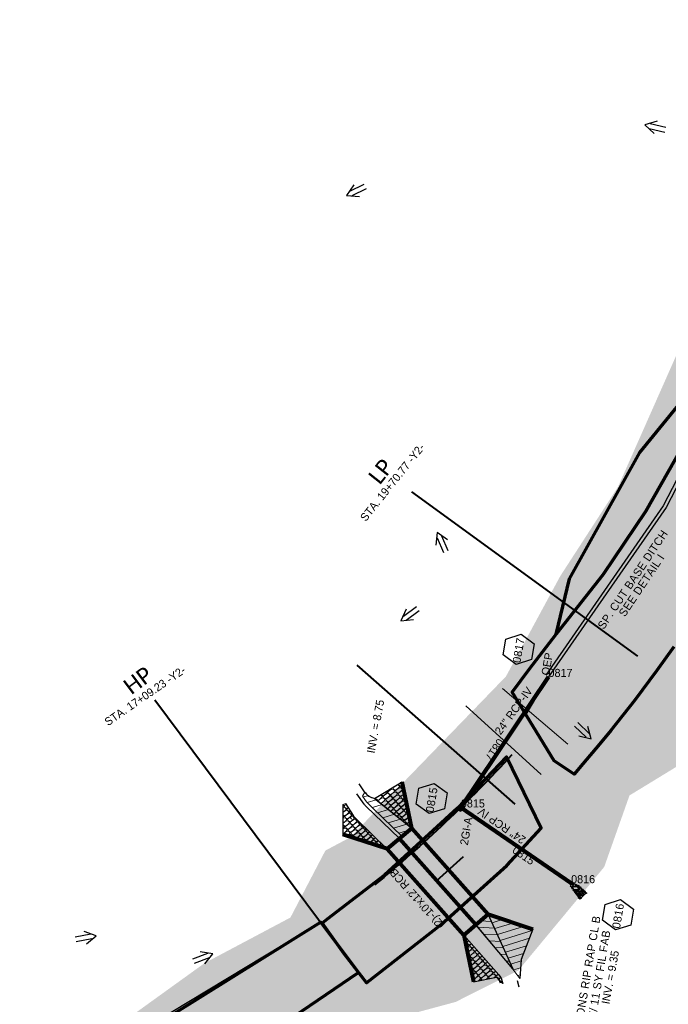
# Model space of a CAD drawing. Extents: x 1160024 to 2574774, y 200346 to 1150377.
# Tile 88 of 118: x 2482504 to 2482907, y 367612 to 368224. Entities that reach past the tile are written whole.
import ezdxf
from ezdxf.enums import TextEntityAlignment as Align

# ---------------------------------------------------------------- set-up
doc = ezdxf.new("R2010")
doc.units = 0
doc.header["$MEASUREMENT"] = 0
doc.linetypes.add('DGN Style 2', pattern=[29.296317, 17.57779, -11.718527])
for name, color, linetype, lineweight in [('Exist Plan Preparation Drainage Arrows Symbol CELL', 5, 'Continuous', 30), ('Exist Plan Preparation Watershed Blue', 5, 'Continuous', 30), ('Prop Drainage Structure Box Number Symbol CELL', 9, 'Continuous', 30), ('Prop Drainage Structure Drop Inlet Grate 2 Narrow Slots and Flat Grates 840 29 CELL', 7, 'Continuous', 30), ('Prop Drainage Structure Drop Inlet Grate 2 Narrow Slots and Sag Grates 840 24 Label', 9, 'Continuous', 30), ('Prop Drainage Structure Pipe CSP 24in Label', 9, 'Continuous', 30), ('Prop Drainage Structure Pipe RCP 24in Class III', 9, 'Continuous', 211), ('Prop Drainage Structure Pipe RCP 24in Class III Label', 9, 'Continuous', 30), ('Prop Drainage Structure Pipe RCP 24in Class IV', 9, 'Continuous', 211), ('Prop Drainage Structure Pipe Stub Out CELL', 9, 'Continuous', 30), ('Prop Drainage Structure Plot Symbol 20 Scale', 9, 'DGN Style 2', 13), ('Prop Drainage Structure Plot Symbol 50 Scale', 9, 'DGN Style 2', 13), ('Prop Drainage Structure Tops and Inverts LABEL', 1, 'Continuous', 30), ('Prop Earthen Structure Ditch Flow Line', 6, 'Rdy Ditch Special Prp', 30), ('Prop Earthen Structure Diversion Ditch', 6, 'Continuous', 30), ('Prop Erosion Rip Rap Class B', 9, 'Continuous', 0), ('Prop Erosion Rip Rap Pad at Outlet CELL', 9, 'Continuous', 30), ('Prop Erosion Rip Rap Pad at Outlet Label', 9, 'Continuous', 30), ('Prop Plan Preparation Watershed Pre Construction', 131, 'Continuous', 30), ('Prop Roadway Bridge', 1, 'Continuous', 80), ('Prop Roadway Culvert', 1, 'Continuous', 80), ('Prop Vertical Profile Ditch Grade Median Label', 5, 'Continuous', 40)]:
    doc.layers.add(name, color=color, linetype=linetype, lineweight=lineweight)
for name, color, linetype, lineweight, plot in [('Scratch_Level_5', 6, 'Continuous', 0, False), ('Scratch_Level_6', 30, 'Continuous', 0, False), ('Scratch_Level_8', 171, 'Continuous', 0, False)]:
    doc.layers.add(name, color=color, linetype=linetype, lineweight=lineweight, plot=plot)
doc.styles.add('Style-Calibri', font='CALIBRI.TTF')
doc.styles.add('Style-font001', font='font001.shx')
doc.styles.add('Style-font041', font='font041.shx')
doc.styles.add('Style-GEOMETRICFUTURA_211_M_L', font='GEOMETRICFUTURA_211_M_L.shx')
doc.linetypes.add('Rdy Ditch Special Prp', pattern='A,0.55,-0.2,[22,dgnlstyle-RdylsE.shx,S=0.001111,R=0,X=0,Y=0],-0.2,0.55', length=1.5)

# ---------------------------------------------------------------- blocks, each defined once
blk = doc.blocks.new('PROP DRAINAGE STRUCTURE BOX NUMBER SYMBOL_9')
at = {"layer": 'Prop Drainage Structure Box Number Symbol CELL', "flags": 128}
blk.add_lwpolyline([(-5, 8.94), (5, 8.94), (9.47, 0), (5, -8.94), (-5, -8.94), (-9.47, 0), (-5, 8.94)], dxfattribs=at)
at = {"layer": 'Prop Drainage Structure Box Number Symbol CELL', "insert": (-0.7, -0.14), "char_height": 5, "attachment_point": 5, "line_spacing_factor": 0.6, "style": 'Style-GEOMETRICFUTURA_211_M_L'}
blk.add_mtext('\\T1.056;0815', dxfattribs=at)
blk = doc.blocks.new('PROP DRAINAGE STRUCTURE BOX NUMBER SYMBOL_10')
at = {"layer": 'Prop Drainage Structure Box Number Symbol CELL', "flags": 128}
blk.add_lwpolyline([(-5, 8.94), (5, 8.94), (9.47, 0), (5, -8.94), (-5, -8.94), (-9.47, 0), (-5, 8.94)], dxfattribs=at)
at = {"layer": 'Prop Drainage Structure Box Number Symbol CELL', "insert": (-0.64, -0.14), "char_height": 5, "attachment_point": 5, "line_spacing_factor": 0.6, "style": 'Style-GEOMETRICFUTURA_211_M_L'}
blk.add_mtext('\\T1.056;0816', dxfattribs=at)
blk = doc.blocks.new('EXIST PLAN PREPARATION DRAINAGE ARROWS SYMBOL_70')
at = {"layer": 'Exist Plan Preparation Drainage Arrows Symbol CELL'}
for p, q in [((-3.87, 1.5), (6.13, 1.5)), ((-3.87, -1.5), (6.13, -1.5))]:
    blk.add_line(p, q, dxfattribs=at)
at = {"layer": 'Exist Plan Preparation Drainage Arrows Symbol CELL', "flags": 128}
blk.add_lwpolyline([(0, 3.97), (-6.87, 0), (0, -3.97)], dxfattribs=at)
blk = doc.blocks.new('PROP DRAINAGE STRUCTURE BOX NUMBER SYMBOL_47')
at = {"layer": 'Prop Drainage Structure Box Number Symbol CELL', "flags": 128}
blk.add_lwpolyline([(-5, 8.94), (5, 8.94), (9.47, 0), (5, -8.94), (-5, -8.94), (-9.47, 0), (-5, 8.94)], dxfattribs=at)
at = {"layer": 'Prop Drainage Structure Box Number Symbol CELL', "insert": (-0.58, -0.14), "char_height": 5, "attachment_point": 5, "line_spacing_factor": 0.6, "style": 'Style-GEOMETRICFUTURA_211_M_L'}
blk.add_mtext('\\T1.056;0817', dxfattribs=at)
blk = doc.blocks.new('PROP DRAINAGE STRUCTURE DROP INLET GRATE 2 NARROW SLOTS AND FLAT GRATES 840 29_1')
at = {"layer": 'Prop Drainage Structure Drop Inlet Grate 2 Narrow Slots and Flat Grates 840 29 CELL', "flags": 128}
for points in [[(-2, 1.17), (2, 1.17), (2, -1.17), (-2, -1.17), (-2, 1.17)], [(-1.94, 1.1), (1.94, 1.1), (1.94, -1.1), (-1.94, -1.1), (-1.94, 1.1)], [(-1.93, 1.09), (-0.01, 1.09), (-0.01, -1.09), (-1.93, -1.09), (-1.93, 1.09)], [(-1.76, 0.91), (-1.58, 0.91), (-1.58, -0.91), (-1.76, -0.91), (-1.76, 0.91)], [(-1.46, 0.91), (-1.29, 0.91), (-1.29, -0.91), (-1.46, -0.91), (-1.46, 0.91)], [(-1.17, 0.91), (-0.99, 0.91), (-0.99, -0.91), (-1.17, -0.91), (-1.17, 0.91)], [(-0.87, 0.91), (-0.69, 0.91), (-0.69, -0.91), (-0.87, -0.91), (-0.87, 0.91)], [(-0.57, 0.91), (-0.4, 0.91), (-0.4, -0.91), (-0.57, -0.91), (-0.57, 0.91)], [(-0.28, 0.91), (-0.1, 0.91), (-0.1, -0.91), (-0.28, -0.91), (-0.28, 0.91)], [(0.01, 1.09), (1.93, 1.09), (1.93, -1.09), (0.01, -1.09), (0.01, 1.09)], [(0.1, 0.91), (0.28, 0.91), (0.28, -0.91), (0.1, -0.91), (0.1, 0.91)], [(0.4, 0.91), (0.57, 0.91), (0.57, -0.91), (0.4, -0.91), (0.4, 0.91)], [(0.69, 0.91), (0.87, 0.91), (0.87, -0.91), (0.69, -0.91), (0.69, 0.91)], [(0.99, 0.91), (1.17, 0.91), (1.17, -0.91), (0.99, -0.91), (0.99, 0.91)], [(1.29, 0.91), (1.46, 0.91), (1.46, -0.91), (1.29, -0.91), (1.29, 0.91)], [(1.58, 0.91), (1.76, 0.91), (1.76, -0.91), (1.58, -0.91), (1.58, 0.91)]]:
    blk.add_lwpolyline(points, dxfattribs=at)
at = {"layer": 'Prop Drainage Structure Plot Symbol 20 Scale', "extrusion": (0, 0, -1)}
blk.add_solid([(2, 2), (-2, 2), (2, -2), (-2, -2)], dxfattribs=at)
at = {"layer": 'Prop Drainage Structure Plot Symbol 50 Scale', "extrusion": (0, 0, -1)}
blk.add_solid([(3.5, 3.5), (-3.5, 3.5), (3.5, -3.5), (-3.5, -3.5)], dxfattribs=at)
blk = doc.blocks.new('PROP EROSION RIP RAP PAD AT OUTLET_15')
at = {"layer": 'Prop Erosion Rip Rap Pad at Outlet CELL', "flags": 128}
for points in [[(0, -0.3), (-0.21, -0.38), (-0.7, -0.61), (-0.9, -0.33), (-0.9, -0.14), (-0.3, 0.15), (0, 0), (0, -0.3)], [(1.01, -0.15), (0.79, -0.24), (0.26, -0.48), (0.11, -0.18), (0.1, 0.01), (0.66, 0.26), (1, 0.15), (1.01, -0.15)], [(-2.2, -6.38), (-2.43, -6.2), (-2.55, -5.71), (-2.33, -5.49), (-2.14, -5.49), (-1.9, -6.08), (-2.01, -6.3), (-2.2, -6.38)], [(-2.33, -4.25), (-2.03, -4.16), (-1.54, -4.11), (-1.43, -4.45), (-1.49, -4.71), (-2.13, -4.65), (-2.35, -4.44), (-2.33, -4.25)], [(-2.2, -5.11), (-1.91, -4.89), (-1.24, -4.68), (-0.9, -4.98), (-0.9, -5.28), (-1.71, -5.6), (-2.1, -5.41), (-2.2, -5.11)], [(-1.74, -3.63), (-1.94, -3.4), (-2.06, -2.91), (-1.88, -2.69), (-1.65, -2.69), (-1.45, -3.31), (-1.55, -3.51), (-1.74, -3.63)], [(-1.05, -5.96), (-1.26, -6.08), (-1.75, -6.29), (-1.95, -5.96), (-1.95, -5.8), (-1.35, -5.56), (-1.16, -5.66), (-1.05, -5.96)], [(-1.43, -2.98), (-1.65, -2.8), (-1.78, -2.31), (-1.55, -2.09), (-1.36, -2.09), (-1.14, -2.68), (-1.24, -2.9), (-1.43, -2.98)], [(0.09, -5.75), (-0.63, -5.28), (-1.68, -3.89), (-1.18, -2.79), (-0.39, -2.54), (0.96, -4.23), (0.86, -5.2), (0.2, -5.88)], [(-1.63, -1.06), (-1.23, -0.88), (-0.25, -0.55), (0.29, -1.03), (0.25, -1.56), (-0.94, -1.88), (-1.51, -1.59), (-1.63, -1.19)], [(-1.28, -1.96), (-1.05, -1.95), (-0.6, -1.94), (-0.48, -2.24), (-0.48, -2.43), (-1.08, -2.44), (-1.38, -2.23), (-1.28, -1.96)], [(-0.69, -6.21), (-0.91, -6.05), (-1, -5.55), (-0.83, -5.33), (-0.6, -5.33), (-0.39, -5.91), (-0.5, -6.14), (-0.69, -6.21)], [(-0.38, -1.94), (0.11, -1.81), (1.12, -1.79), (1.49, -2.46), (1.3, -2.88), (0.06, -2.83), (-0.35, -2.41), (-0.38, -1.94)], [(-0.19, -5.89), (0.11, -5.76), (0.52, -5.86), (0.72, -6.2), (0.61, -6.39), (0.01, -6.4), (-0.19, -6.08), (-0.19, -5.89)], [(0.55, -3.7), (0.32, -3.53), (0.21, -3.04), (0.41, -2.8), (0.6, -2.84), (0.81, -3.4), (0.74, -3.59), (0.55, -3.7)], [(0.7, -1.76), (0.51, -1.46), (0.27, -0.88), (0.61, -0.45), (1.01, -0.44), (1.22, -1.34), (1.04, -1.64), (0.7, -1.76)], [(1.09, -3.95), (0.86, -3.73), (0.79, -3.25), (0.96, -3.01), (1.19, -3.01), (1.39, -3.65), (1.27, -3.84), (1.09, -3.95)], [(1.22, -5.99), (1.02, -5.8), (0.94, -5.33), (1.12, -5.09), (1.35, -5.09), (1.52, -5.69), (1.41, -5.88), (1.22, -5.99)], [(1.11, -3.98), (1.51, -3.85), (2.11, -3.84), (2.35, -4.35), (2.2, -4.66), (1.34, -4.59), (1.11, -4.26), (1.11, -3.98)], [(1.66, -3.81), (1.42, -3.64), (1.31, -3.15), (1.52, -2.91), (1.71, -2.95), (1.91, -3.51), (1.85, -3.7), (1.66, -3.81)], [(2.5, -5.96), (2.31, -6.15), (1.9, -6.28), (1.6, -6.09), (1.59, -5.76), (2.19, -5.68), (2.49, -5.78), (2.5, -5.96)], [(1.99, -5.69), (1.76, -5.5), (1.65, -5.01), (1.85, -4.79), (2.04, -4.83), (2.25, -5.38), (2.17, -5.56), (1.99, -5.69)], [(-3.26, -9.56), (-2.96, -9.48), (-2.48, -9.43), (-2.36, -9.76), (-2.43, -10.03), (-3.06, -9.96), (-3.29, -9.75), (-3.26, -9.56)], [(-3.1, -10.56), (-2.8, -10.48), (-2.31, -10.43), (-2.2, -10.76), (-2.26, -11.03), (-2.9, -10.96), (-3.13, -10.75), (-3.1, -10.56)], [(-2.95, -8.95), (-2.65, -8.85), (-2.16, -8.8), (-2.05, -9.14), (-2.11, -9.4), (-2.75, -9.34), (-2.98, -9.13), (-2.95, -8.95)], [(-2.39, -7.4), (-2.61, -7.23), (-2.74, -6.74), (-2.51, -6.51), (-2.33, -6.51), (-2.09, -7.1), (-2.2, -7.33), (-2.39, -7.4)], [(-2.39, -8.78), (-2.59, -8.51), (-2.74, -8.03), (-2.51, -7.84), (-2.34, -7.84), (-2.09, -8.44), (-2.2, -8.66), (-2.39, -8.78)], [(-1.5, -7.7), (-1.71, -7.78), (-2.2, -7.89), (-2.43, -7.68), (-2.44, -7.53), (-1.95, -7.29), (-1.65, -7.4), (-1.54, -7.59)], [(-2.44, -9.83), (-1.93, -9.74), (-0.95, -9.69), (-0.59, -10.39), (-0.8, -10.88), (-2, -10.83), (-2.43, -10.35), (-2.44, -9.83)], [(-2.04, -6.4), (-1.51, -6.29), (-0.5, -6.36), (-0.19, -6.96), (-0.35, -7.49), (-1.55, -7.41), (-2.09, -6.93), (-2.04, -6.4)], [(-1.68, -8.8), (-1.75, -8.61), (-1.96, -8.13), (-1.66, -7.89), (-1.48, -7.89), (-1.24, -8.53), (-1.45, -8.69), (-1.68, -8.8)], [(-0.5, -9.34), (-0.84, -9.53), (-1.55, -9.66), (-1.85, -9.36), (-1.85, -9.06), (-1.04, -8.83), (-0.66, -8.93), (-0.5, -9.34)], [(-0.98, -8.48), (-1.21, -8.26), (-1.33, -7.78), (-1.1, -7.55), (-0.91, -7.58), (-0.71, -8.14), (-0.79, -8.36), (-0.98, -8.48)], [(0.14, -7.53), (0.32, -7.93), (0.65, -8.94), (0.17, -9.43), (-0.35, -9.44), (-0.64, -8.25), (-0.5, -7.64), (0.02, -7.56)], [(-0.48, -10.19), (-0.11, -10.11), (0.52, -10.1), (0.74, -10.63), (0.66, -10.91), (-0.28, -10.83), (-0.51, -10.53), (-0.48, -10.19)], [(2.1, -7.03), (1.64, -7.3), (0.55, -7.78), (-0.1, -7.08), (-0.11, -6.59), (1.3, -6.14), (2.01, -6.41), (2.22, -7.01)], [(0.41, -10.16), (0.19, -9.98), (0.05, -9.49), (0.27, -9.26), (0.46, -9.26), (0.7, -9.86), (0.6, -10.09), (0.41, -10.16)], [(0.91, -8.69), (0.72, -8.53), (0.55, -7.99), (0.77, -7.76), (0.96, -7.8), (1.2, -8.39), (1.14, -8.58), (0.91, -8.69)], [(1.4, -9.03), (1.71, -9.43), (2.04, -10.4), (1.56, -10.94), (1.04, -10.83), (0.7, -9.64), (0.89, -9.19), (1.4, -8.95)], [(1.12, -7.78), (1.42, -7.65), (1.84, -7.75), (2.04, -8.09), (1.92, -8.28), (1.32, -8.29), (1.12, -7.96), (1.12, -7.78)], [(2.56, -8.7), (2.3, -8.93), (1.86, -9.01), (1.59, -8.84), (1.57, -8.54), (2.17, -8.45), (2.47, -8.51), (2.56, -8.7)], [(1.77, -9.44), (2.07, -9.33), (2.49, -9.43), (2.67, -9.76), (2.56, -9.95), (1.96, -9.96), (1.77, -9.63), (1.77, -9.44)], [(2.25, -8.09), (2.01, -7.91), (1.9, -7.43), (2.1, -7.19), (2.29, -7.23), (2.5, -7.78), (2.44, -7.96), (2.25, -8.09)], [(2.26, -11.18), (2.02, -11), (1.91, -10.51), (2.12, -10.28), (2.31, -10.31), (2.52, -10.86), (2.45, -11.05), (2.26, -11.18)]]:
    blk.add_lwpolyline(points, dxfattribs=at)
blk = doc.blocks.new('PROP DRAINAGE STRUCTURE PIPE STUB OUT_2')
at = {"layer": 'Prop Drainage Structure Pipe Stub Out CELL', "flags": 128}
blk.add_lwpolyline([(-0.02, 0), (0, 0.02), (0.02, 0), (0, -0.02), (-0.02, 0)], dxfattribs=at)
at = {"layer": 'Prop Drainage Structure Pipe Stub Out CELL', "style": 'Style-font001'}
blk.add_text('SO', height=0.0104, dxfattribs=at).set_placement((0, 0), align=Align.MIDDLE_CENTER)
blk = doc.blocks.new('EXIST PLAN PREPARATION DRAINAGE ARROWS SYMBOL_158')
at = {"layer": 'Exist Plan Preparation Drainage Arrows Symbol CELL'}
for p, q in [((-3.87, 1.5), (6.13, 1.5)), ((-3.87, -1.5), (6.13, -1.5))]:
    blk.add_line(p, q, dxfattribs=at)
at = {"layer": 'Exist Plan Preparation Drainage Arrows Symbol CELL', "flags": 128}
blk.add_lwpolyline([(0, 3.97), (-6.87, 0), (0, -3.97)], dxfattribs=at)
blk = doc.blocks.new('EXIST PLAN PREPARATION DRAINAGE ARROWS SYMBOL_159')
at = {"layer": 'Exist Plan Preparation Drainage Arrows Symbol CELL'}
for p, q in [((-3.87, 1.5), (6.13, 1.5)), ((-3.87, -1.5), (6.13, -1.5))]:
    blk.add_line(p, q, dxfattribs=at)
at = {"layer": 'Exist Plan Preparation Drainage Arrows Symbol CELL', "flags": 128}
blk.add_lwpolyline([(0, 3.97), (-6.87, 0), (0, -3.97)], dxfattribs=at)
blk = doc.blocks.new('EXIST PLAN PREPARATION DRAINAGE ARROWS SYMBOL_160')
at = {"layer": 'Exist Plan Preparation Drainage Arrows Symbol CELL'}
for p, q in [((-3.87, 1.5), (6.13, 1.5)), ((-3.87, -1.5), (6.13, -1.5))]:
    blk.add_line(p, q, dxfattribs=at)
at = {"layer": 'Exist Plan Preparation Drainage Arrows Symbol CELL', "flags": 128}
blk.add_lwpolyline([(0, 3.97), (-6.87, 0), (0, -3.97)], dxfattribs=at)
blk = doc.blocks.new('EXIST PLAN PREPARATION DRAINAGE ARROWS SYMBOL_178')
at = {"layer": 'Exist Plan Preparation Drainage Arrows Symbol CELL'}
for p, q in [((-3.87, 1.5), (6.13, 1.5)), ((-3.87, -1.5), (6.13, -1.5))]:
    blk.add_line(p, q, dxfattribs=at)
at = {"layer": 'Exist Plan Preparation Drainage Arrows Symbol CELL', "flags": 128}
blk.add_lwpolyline([(0, 3.97), (-6.87, 0), (0, -3.97)], dxfattribs=at)
blk = doc.blocks.new('EXIST PLAN PREPARATION DRAINAGE ARROWS SYMBOL_180')
at = {"layer": 'Exist Plan Preparation Drainage Arrows Symbol CELL'}
for p, q in [((-3.87, 1.5), (6.13, 1.5)), ((-3.87, -1.5), (6.13, -1.5))]:
    blk.add_line(p, q, dxfattribs=at)
at = {"layer": 'Exist Plan Preparation Drainage Arrows Symbol CELL', "flags": 128}
blk.add_lwpolyline([(0, 3.97), (-6.87, 0), (0, -3.97)], dxfattribs=at)
blk = doc.blocks.new('EXIST PLAN PREPARATION DRAINAGE ARROWS SYMBOL_216')
at = {"layer": 'Exist Plan Preparation Drainage Arrows Symbol CELL'}
for p, q in [((-3.87, 1.5), (6.13, 1.5)), ((-3.87, -1.5), (6.13, -1.5))]:
    blk.add_line(p, q, dxfattribs=at)
at = {"layer": 'Exist Plan Preparation Drainage Arrows Symbol CELL', "flags": 128}
blk.add_lwpolyline([(0, 3.97), (-6.87, 0), (0, -3.97)], dxfattribs=at)

msp = doc.modelspace()

# ---------------------------------------------------------------- hatches: boundary and pattern name
at = {"layer": 'Prop Earthen Structure Diversion Ditch', "lineweight": 13}
h = msp.add_hatch(dxfattribs=at)
h.set_pattern_fill('HATCH', color=256, style=0, pattern_type=2)
h.set_pattern_definition([(16.952, (2482740.7156, 367723.223), (-1.16627, 3.8262), [])])
h.paths.add_polyline_path([(2482747.23, 367721.63), (2482723.9, 367740.18), (2482722.44, 367740.61), (2482721.31, 367741.12), (2482720.18, 367741.84), (2482719.22, 367742.57), (2482718.56, 367743.27), (2482717.99, 367743.96), (2482716.46, 367741.48), (2482719, 367737.93), (2482723.19, 367733.92), (2482740.96, 367716.63)])
h = msp.add_hatch(dxfattribs=at)
h.set_pattern_fill('HATCH', color=256, style=0, pattern_type=2)
h.set_pattern_definition([(356.952, (2482813.3433, 367614.6978), (0.2127, 3.99434), [])])
h.paths.add_polyline_path([(2482810.01, 367634.12), (2482786.88, 367661.87), (2482794.64, 367668.18)])
h = msp.add_hatch(dxfattribs=at)
h.set_pattern_fill('HATCH', color=256, style=0, pattern_type=2)
h.set_pattern_definition([(16.952, (2482816.4633, 367635.425), (-1.16627, 3.8262), [])])
h.paths.add_polyline_path([(2482815.12, 367640.17), (2482814.3, 367628.36), (2482810.01, 367634.12), (2482794.64, 367668.18), (2482822.36, 367658.97)])
at = {"layer": 'Prop Erosion Rip Rap Class B'}
h = msp.add_hatch(dxfattribs=at)
h.set_pattern_fill('PROP EROSION RIP RAP SINGLE STONE', color=256, style=0, pattern_type=2)
h.set_pattern_definition([(229.8493, (2482730.6424, 367739.47946), (10.2940595, 12.6315086), [1.18618, -35.38568]), (221.952, (2482729.8775, 367738.5728), (-4.67304, -0.82217), [2.17506, -1.84994]), (155.5527, (2482728.25993, 367737.11876), (-17.7441873, 7.698472), [1.65672, -28.50347]), (114.1865, (2482726.75174, 367737.8044), (-1.679621, 1.868563), [1.04682, -12.14474]), (38.7039, (2482726.32285, 367738.75932), (-31.6138213, -25.038799), [2.86112, -41.48512]), (350.6464, (2482728.5556, 367740.5484), (-4.67304, -0.82217), [1.3158, -5.12247]), (311.952, (2482729.854, 367740.3345), (-4.67304, -0.8222), [1.1631, -1.3494])])
h.paths.add_polyline_path([(2482726.08, 367738.54), (2482747.23, 367721.63), (2482741.16, 367750.51), (2482723.9, 367740.18)])
h = msp.add_hatch(dxfattribs=at)
h.set_pattern_fill('PROP EROSION RIP RAP SINGLE STONE', color=256, style=0, pattern_type=2)
h.set_pattern_definition([(229.8493, (2482708.8811, 367718.77435), (10.2940595, 12.6315086), [1.18618, -35.38568]), (221.952, (2482708.1162, 367717.8677), (-4.67304, -0.82217), [2.17506, -1.84994]), (155.5527, (2482706.49864, 367716.41365), (-17.7441873, 7.698472), [1.65672, -28.50347]), (114.1865, (2482704.99045, 367717.0993), (-1.679621, 1.868563), [1.04682, -12.14474]), (38.7039, (2482704.56156, 367718.05422), (-31.6138213, -25.038799), [2.86112, -41.48512]), (350.6464, (2482706.7943, 367719.8433), (-4.67304, -0.82217), [1.3158, -5.12247]), (311.952, (2482708.0926, 367719.6294), (-4.67304, -0.8222), [1.1631, -1.3494])])
h.paths.add_polyline_path([(2482704.32, 367717.83), (2482731.91, 367708.75), (2482727.36, 367713.01), (2482712.36, 367727.6), (2482711.63, 367728.38), (2482710.87, 367729.44), (2482706.17, 367736.9), (2482704.37, 367736.36)])
h = msp.add_hatch(dxfattribs=at)
h.set_pattern_fill('PROP EROSION RIP RAP SINGLE STONE', color=256, style=0, pattern_type=2)
h.set_pattern_definition([(228.9106, (2482791.09937, 367639.3575), (10.4996126, 12.461172), [1.18618, -35.38568]), (221.013, (2482790.3198, 367638.4635), (-4.68588, -0.7455), [2.17506, -1.84994]), (154.614, (2482788.67856, 367637.03615), (-17.6156864, 7.9881317), [1.65672, -28.50347]), (113.2478, (2482787.1818, 367637.7464), (-1.648784, 1.89583), [1.04682, -12.14474]), (37.7653, (2482786.76862, 367638.70823), (-32.019775, -24.5175276), [2.86112, -41.48512]), (349.708, (2482789.0304, 367640.4605), (-4.68588, -0.74551), [1.3158, -5.12247]), (311.013, (2482790.325, 367640.2254), (-4.6859, -0.7455), [1.1631, -1.3494])])
h.paths.add_polyline_path([(2482779.44, 367655.18), (2482785.51, 367626.29), (2482799.72, 367629.18), (2482800.16, 367628.87), (2482800.91, 367628.15), (2482801.43, 367627.38), (2482801.62, 367627), (2482801.78, 367626.72), (2482803.61, 367625.13), (2482803.1, 367627.09), (2482802.9, 367627.66), (2482802.72, 367628.16), (2482802.5, 367628.62), (2482802.09, 367629.38), (2482801.68, 367630.02), (2482801.29, 367630.52)])
at = {"layer": 'Scratch_Level_6'}
msp.add_hatch(color=256, dxfattribs=at).paths.add_polyline_path([(2482474.94, 367420.19), (2482471.85, 367422.73), (2482435.26, 367476.58), (2482402.2, 367525.23), (2482419.97, 367532.15), (2482463.91, 367534.88), (2482527.41, 367572.3), (2482618.46, 367637.89), (2482671.72, 367666.15), (2482693.43, 367707.74), (2482708.83, 367715.94), (2482765.41, 367774.37), (2482805.67, 367815.95), (2482839.36, 367878.19), (2482875.27, 367933.64), (2482906.17, 368003.38), (2482956.63, 368117.24), (2482997.93, 368220.2), (2483035.29, 368334), (2483022.84, 368369.74), (2483006.48, 368416.66), (2483006.73, 368451.15), (2483018.08, 368468.6), (2483051.39, 368519.82), (2483091.71, 368572.45), (2483122.05, 368623.39), (2483136.32, 368658.7), (2483152.52, 368717.58), (2483158.4, 368738.99), (2483146.72, 368749.86), (2483127.93, 368755.75), (2483121.57, 368767.87), (2483128.62, 368790.48), (2483169.99, 368777.58), (2483190.23, 368788.76), (2483226.15, 368898.23), (2483267.42, 368990.7), (2483259.21, 368996.77), (2483254.64, 369000.15), (2483249.25, 369012.75), (2483249.71, 369021.8), (2483257.25, 369033.68), (2483268.66, 369040.08), (2483274.76, 369040.36), (2483397.82, 369000.76), (2483457.41, 368981.59), (2483457.92, 368979.7), (2483437.83, 368974.25), (2483391.28, 368955.58), (2483356.18, 368956.57), (2483325.68, 368884.36), (2483300.89, 368825.65), (2483230.14, 368668.08), (2483289.79, 368649.03), (2483314.22, 368661.15), (2483339.18, 368713.24), (2483351.73, 368722), (2483383.47, 368708.28), (2483348, 368626.25), (2483284.1, 368575.05), (2483233.64, 368569.54), (2483189.22, 368407.23), (2483134.3, 368265.97), (2483058.6, 368071.25), (2483051.2, 368015.06), (2483013.43, 367969.92), (2482938.88, 367836.08), (2482928.31, 367770.02), (2482882.4, 367741.99), (2482866.68, 367697.56), (2482813.39, 367633.34), (2482774.37, 367613.73), (2482720.52, 367599.21), (2482670.31, 367566.66), (2482592.3, 367530.38), (2482505.23, 367478.62), (2482485.7, 367449.46)])

# ---------------------------------------------------------------- linework, layer by layer
at = {"layer": 'Exist Plan Preparation Watershed Blue', "color": 5, "linetype": 'Continuous', "lineweight": 70, "flags": 128}
for points in [[(2482836.93, 367842.06), (2482845.14, 367876.6), (2482888.75, 367954.93), (2482918.23, 367991.04), (2482929.75, 368030.82), (2482963.45, 368092.7), (2482975.73, 368105.82), (2482964.86, 368075.76), (2482954.44, 368046.35), (2482936.6, 368002.44), (2482915.97, 367959.76), (2482892.45, 367918.61), (2482866.07, 367879.29), (2482836.93, 367842.06)], [(2482704.9, 367643.84), (2482719.02, 367625.7), (2482765.47, 367661.86), (2482806.09, 367698.49), (2482827.54, 367721.62), (2482806.08, 367765.9), (2482775.44, 367734.08), (2482730.21, 367692.43), (2482694.59, 367665.18), (2482691.4, 367662.74), (2482704.9, 367643.84)], [(2482534.15, 367535.14), (2482586.47, 367566.95), (2482605.85, 367546.12), (2482656.78, 367584.24), (2482653.85, 367591.04), (2482714.12, 367632), (2482690.64, 367663.31), (2482579.98, 367594.35), (2482557.02, 367580.54), (2482515.1, 367557.43), (2482518.26, 367543.74), (2482534.15, 367535.14)]]:
    msp.add_lwpolyline(points, close=True, dxfattribs=at)
msp.add_lwpolyline([(2482909.91, 367834.32), (2482899.43, 367819.6), (2482885.71, 367801.24), (2482870.73, 367782.28), (2482863.81, 367773.87), (2482853.4, 367761.62), (2482847.93, 367755.17), (2482835.59, 367763.58), (2482835.59, 367763.58), (2482809.46, 367806.09), (2482820.22, 367820.58), (2482836.93, 367842.06), (2482866.07, 367879.29), (2482892.45, 367918.61), (2482915.97, 367959.76)], dxfattribs=at)
at = {"layer": 'Prop Drainage Structure Pipe RCP 24in Class III'}
msp.add_line((2482777.65, 367734.53), (2482846.14, 367687.48), dxfattribs=at)
at = {"layer": 'Prop Drainage Structure Pipe RCP 24in Class IV'}
msp.add_line((2482832.1, 367815.61), (2482777.65, 367734.53), dxfattribs=at)
at = {"layer": 'Prop Earthen Structure Ditch Flow Line', "linetype": 'Rdy Ditch Special Prp', "ltscale": 50}
msp.add_line((2482818.12, 367792.19), (2482832.1, 367815.61), dxfattribs=at)
at = {"layer": 'Prop Earthen Structure Ditch Flow Line', "linetype": 'Rdy Ditch Special Prp', "ltscale": 50, "flags": 128}
for points in [[(2483060.58, 368325.37), (2483014.05, 368191.09), (2482940.21, 367992.94), (2482903.42, 367921.78), (2482830.45, 367816.75)], [(2483062.47, 368324.72), (2483015.93, 368190.41), (2482942.04, 367992.12), (2482905.14, 367920.74), (2482832.1, 367815.61)]]:
    msp.add_lwpolyline(points, dxfattribs=at)
at = {"layer": 'Prop Earthen Structure Diversion Ditch'}
for p, q in [((2482717.79, 367744.26), (2482714.44, 367749.1)), ((2482723.9, 367740.18), (2482741.16, 367750.51)), ((2482717.47, 367736.62), (2482712.92, 367742.9)), ((2482704.37, 367736.36), (2482704.32, 367717.83)), ((2482710.87, 367729.44), (2482706.17, 367736.9)), ((2482723.9, 367740.18), (2482747.23, 367721.63)), ((2482739.57, 367715.19), (2482718.62, 367735.29)), ((2482712.36, 367727.6), (2482731.82, 367708.67)), ((2482809.89, 367634.28), (2482784.9, 367664.1)), ((2482810.02, 367634.1), (2482794.64, 367668.18)), ((2482801.29, 367630.52), (2482779.44, 367655.18)), ((2482803.1, 367627.09), (2482803.61, 367625.13)), ((2482812.64, 367627.12), (2482813.71, 367623.09))]:
    msp.add_line(p, q, dxfattribs=at)
at = {"layer": 'Prop Earthen Structure Diversion Ditch', "lineweight": 30}
for p, q in [((2482785.51, 367626.29), (2482799.72, 367629.18)), ((2482801.91, 367626.2), (2482802.04, 367625.69))]:
    msp.add_line(p, q, dxfattribs=at)
at = {"layer": 'Prop Earthen Structure Diversion Ditch', "lineweight": 13, "flags": 128}
for points in [[(2482747.23, 367721.63), (2482723.9, 367740.18), (2482722.44, 367740.61), (2482721.31, 367741.12), (2482720.18, 367741.84), (2482719.22, 367742.57), (2482718.56, 367743.27), (2482717.99, 367743.96), (2482716.46, 367741.48), (2482719, 367737.93), (2482723.19, 367733.92), (2482740.96, 367716.63), (2482747.23, 367721.63)], [(2482810.01, 367634.12), (2482786.88, 367661.87), (2482794.64, 367668.18), (2482810.01, 367634.12)], [(2482815.12, 367640.17), (2482814.3, 367628.36), (2482810.01, 367634.12), (2482794.64, 367668.18), (2482822.36, 367658.97), (2482815.12, 367640.17)]]:
    msp.add_lwpolyline(points, close=True, dxfattribs=at)
at = {"layer": 'Prop Earthen Structure Diversion Ditch', "lineweight": 30, "flags": 128}
msp.add_lwpolyline([(2482822.36, 367658.97), (2482815.12, 367640.17), (2482814.3, 367628.36)], dxfattribs=at)
at = {"layer": 'Prop Earthen Structure Diversion Ditch'}
for centre, start, end in [((2482726.01, 367749.96), 214.72956, 257.85102), ((2482725.57, 367742.48), 215.91042, 225.97851)]:
    msp.add_arc(centre, 10, start, end, dxfattribs=at)
at = {"layer": 'Prop Earthen Structure Diversion Ditch', "extrusion": (0, 0, -1)}
for centre, radius, start, end in [((-2482700.39, 367721.58), 10.88, 143.45547, 148.70481), ((-2482719.33, 367734.77), 10, 314.20087, 327.8121), ((-2482793.51, 367624.23), 10, 141.0452, 163.37504)]:
    msp.add_arc(centre, radius, start, end, dxfattribs=at)
at = {"layer": 'Prop Earthen Structure Diversion Ditch', "lineweight": 30}
msp.add_arc((2482797.07, 367624.95), 5, 14.55181, 57.89187, dxfattribs=at)
at = {"layer": 'Prop Erosion Rip Rap Class B', "flags": 128}
for points in [[(2482726.08, 367738.54), (2482747.23, 367721.63), (2482741.16, 367750.51), (2482723.9, 367740.18), (2482726.08, 367738.54)], [(2482704.32, 367717.83), (2482731.91, 367708.75), (2482727.36, 367713.01), (2482712.36, 367727.6), (2482711.63, 367728.38), (2482710.87, 367729.44), (2482706.17, 367736.9), (2482704.37, 367736.36), (2482704.32, 367717.83)], [(2482779.44, 367655.18), (2482779.44, 367655.18), (2482785.51, 367626.29), (2482799.72, 367629.18), (2482800.16, 367628.87), (2482800.91, 367628.15), (2482801.43, 367627.38), (2482801.62, 367627), (2482801.78, 367626.72), (2482803.61, 367625.13), (2482803.1, 367627.09), (2482802.9, 367627.66), (2482802.72, 367628.16), (2482802.5, 367628.62), (2482802.09, 367629.38), (2482801.68, 367630.02), (2482801.29, 367630.52), (2482779.44, 367655.18)]]:
    msp.add_lwpolyline(points, close=True, dxfattribs=at)
at = {"layer": 'Prop Plan Preparation Watershed Pre Construction', "color": 200, "flags": 128}
msp.add_lwpolyline([(2482639.5, 367571.31), (2482656.78, 367584.24), (2482653.85, 367591.04), (2482714.12, 367632), (2482690.64, 367663.31), (2482562.65, 367586.13), (2482608.24, 367583.34), (2482639.5, 367571.31)], close=True, dxfattribs=at)
at = {"layer": 'Prop Roadway Culvert'}
for p, q in [((2482747.23, 367721.63), (2482741.16, 367750.51)), ((2482731.91, 367708.75), (2482704.32, 367717.83)), ((2482731.91, 367708.75), (2482747.23, 367721.63)), ((2482747.23, 367721.63), (2482794.64, 367668.18)), ((2482739.57, 367715.19), (2482786.88, 367661.87)), ((2482731.92, 367708.75), (2482779.44, 367655.18)), ((2482779.44, 367655.18), (2482794.64, 367668.18)), ((2482794.64, 367668.18), (2482822.36, 367658.97)), ((2482779.44, 367655.18), (2482785.51, 367626.29))]:
    msp.add_line(p, q, dxfattribs=at)
at = {"layer": 'Prop Vertical Profile Ditch Grade Median Label'}
for p, q in [((2482746.92, 367930.64), (2482887.36, 367828.51)), ((2482587.4, 367801.4), (2482704.9, 367643.84))]:
    msp.add_line(p, q, dxfattribs=at)
at = {"layer": 'Scratch_Level_5', "lineweight": 40}
for p, q in [((2482713.02, 367822.84), (2482811.13, 367736.53)), ((2482762.42, 367688.96), (2482779.18, 367704.02))]:
    msp.add_line(p, q, dxfattribs=at)
at = {"layer": 'Scratch_Level_5'}
for p, q in [((2482803.59, 367808.51), (2482844.07, 367773.76)), ((2482780.74, 367797.6), (2482827.51, 367755.03))]:
    msp.add_line(p, q, dxfattribs=at)
at = {"layer": 'Scratch_Level_5', "lineweight": 40, "extrusion": (0, 0, -1)}
msp.add_arc((-2482187.79, 368337.26), 843.33, 222.53087, 230.51419, dxfattribs=at)

# ---------------------------------------------------------------- block references
at = {"layer": 'Exist Plan Preparation Drainage Arrows Symbol CELL'}
for name, p, rotation in [('EXIST PLAN PREPARATION DRAINAGE ARROWS SYMBOL_70', (2482898.64, 368156.89), 346.9058361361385), ('EXIST PLAN PREPARATION DRAINAGE ARROWS SYMBOL_178', (2482712.79, 368117.59), 26.32329115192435), ('EXIST PLAN PREPARATION DRAINAGE ARROWS SYMBOL_159', (2482765.75, 367899.09), 293.828851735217), ('EXIST PLAN PREPARATION DRAINAGE ARROWS SYMBOL_158', (2482745.91, 367854.44), 36.13018070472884), ('EXIST PLAN PREPARATION DRAINAGE ARROWS SYMBOL_160', (2482853.68, 367781.91), 135.6942012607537), ('EXIST PLAN PREPARATION DRAINAGE ARROWS SYMBOL_180', (2482544.27, 367653.65), 190.36085308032), ('EXIST PLAN PREPARATION DRAINAGE ARROWS SYMBOL_216', (2482617.12, 367641.13), 200.9440170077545)]:
    msp.add_blockref(name, p, dxfattribs=dict(at, rotation=rotation))
at = {"layer": 'Prop Drainage Structure Box Number Symbol CELL', "rotation": 80.48585657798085}
for name, p in [('PROP DRAINAGE STRUCTURE BOX NUMBER SYMBOL_47', (2482813.47, 367832.73)), ('PROP DRAINAGE STRUCTURE BOX NUMBER SYMBOL_9', (2482759.49, 367740.07)), ('PROP DRAINAGE STRUCTURE BOX NUMBER SYMBOL_10', (2482875.31, 367667.92))]:
    msp.add_blockref(name, p, dxfattribs=at)
at = {"layer": 'Prop Drainage Structure Pipe Stub Out CELL', "rotation": 40}
msp.add_blockref('PROP DRAINAGE STRUCTURE PIPE STUB OUT_2', (2482832.1, 367815.61), dxfattribs=at)
at = {"layer": 'Prop Drainage Structure Plot Symbol 20 Scale', "rotation": 224.3817657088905}
msp.add_blockref('PROP DRAINAGE STRUCTURE DROP INLET GRATE 2 NARROW SLOTS AND FLAT GRATES 840 29_1', (2482777.65, 367734.53), dxfattribs=at)
at = {"layer": 'Prop Erosion Rip Rap Pad at Outlet CELL', "rotation": 45}
msp.add_blockref('PROP EROSION RIP RAP PAD AT OUTLET_15', (2482846.14, 367687.48), dxfattribs=at)

# ---------------------------------------------------------------- texts
at = {"layer": 'Prop Drainage Structure Drop Inlet Grate 2 Narrow Slots and Sag Grates 840 24 Label', "style": 'Style-GEOMETRICFUTURA_211_M_L'}
for s, rotation, p in [('OEP', 80.58009, (2482831.22, 367823.61)), ('2GI-A', 80.48586, (2482780.93, 367719.78))]:
    msp.add_text(s, height=5, rotation=rotation, dxfattribs=at).set_placement(p, align=Align.MIDDLE_CENTER)
at = {"layer": 'Prop Drainage Structure Pipe CSP 24in Label', "style": 'Style-GEOMETRICFUTURA_211_M_L'}
msp.add_text('24" RCP IV', height=5, rotation=145.51149, dxfattribs=at).set_placement((2482803.06, 367723.14), align=Align.MIDDLE_CENTER)
at = {"layer": 'Prop Drainage Structure Pipe RCP 24in Class III Label', "style": 'Style-GEOMETRICFUTURA_211_M_L'}
msp.add_text('24" RCP-IV', height=5, rotation=53.99329, dxfattribs=at).set_placement((2482810.4, 367794.54), align=Align.MIDDLE_CENTER)
at = {"layer": 'Prop Drainage Structure Tops and Inverts LABEL', "char_height": 5, "attachment_point": 1, "rotation": 79.59557, "line_spacing_factor": 0.6, "style": 'Style-GEOMETRICFUTURA_211_M_L'}
for s, insert in [('INV. = 8.75', (2482719.09, 367768.75)), ('INV. = 9.35', (2482864.97, 367612.95))]:
    msp.add_mtext(s, dxfattribs=dict(at, insert=insert))
at = {"layer": 'Prop Earthen Structure Ditch Flow Line', "insert": (2482887.21, 367874.32), "char_height": 5, "attachment_point": 5, "rotation": 56.19367, "line_spacing_factor": 0.786545, "style": 'Style-GEOMETRICFUTURA_211_M_L'}
msp.add_mtext('\\T1.057;SP. CUT BASE DITCH\\PSEE DETAIL I\\P', dxfattribs=at)
at = {"layer": 'Prop Erosion Rip Rap Pad at Outlet Label', "insert": (2482859.74, 367630.49), "char_height": 5, "attachment_point": 5, "rotation": 80.58009, "line_spacing_factor": 0.900001, "style": 'Style-GEOMETRICFUTURA_211_M_L'}
msp.add_mtext('\\T1.057;3 TONS RIP RAP CL B\\PW/ 11 SY FIL FAB', dxfattribs=at)
at = {"layer": 'Prop Roadway Bridge', "insert": (2482764.19, 367658.49), "char_height": 5, "attachment_point": 1, "rotation": 131.57363, "line_spacing_factor": 0.9, "style": 'Style-GEOMETRICFUTURA_211_M_L'}
msp.add_mtext("(2)-10'x12' RCB", dxfattribs=at)
at = {"layer": 'Prop Vertical Profile Ditch Grade Median Label', "lineweight": 0, "style": 'Style-GEOMETRICFUTURA_211_M_L'}
for s, rotation, p in [('STA. 19+70.77 -Y2-', 51.32148, (2482714.63, 367914.86)), ('STA. 17+09.23 -Y2-', 34.70103, (2482555.57, 367789.03))]:
    msp.add_text(s, height=5, rotation=rotation, dxfattribs=at).set_placement(p, align=Align.TOP_LEFT)
at = {"layer": 'Prop Vertical Profile Ditch Grade Median Label', "lineweight": 0, "style": 'Style-Calibri'}
for s, rotation, p in [('LP', 51.75916, (2482731.76, 367940.16)), ('HP', 36.91225, (2482580, 367809.52))]:
    msp.add_text(s, height=10, rotation=rotation, dxfattribs=at).set_placement(p, align=Align.CENTER)
at = {"layer": 'Scratch_Level_8', "linetype": 'Continuous', "style": 'Style-font041'}
for s, p in [('0817', (2482832.1, 367820.61)), ('0815', (2482777.65, 367739.53)), ('0816', (2482846.14, 367692.48))]:
    msp.add_text(s, height=5, dxfattribs=at).set_placement(p, align=Align.TOP_LEFT)
at = {"layer": 'Scratch_Level_8', "linetype": 'Continuous', "lineweight": 30, "style": 'Style-font041'}
for s, rotation, p in [('0817', 236.11661, (2482804.87, 367775.07)), ('0815', 325.51149, (2482811.89, 367711.01))]:
    msp.add_text(s, height=5, rotation=rotation, dxfattribs=at).set_placement(p, align=Align.TOP_LEFT)

doc.saveas('drawing.dxf')
